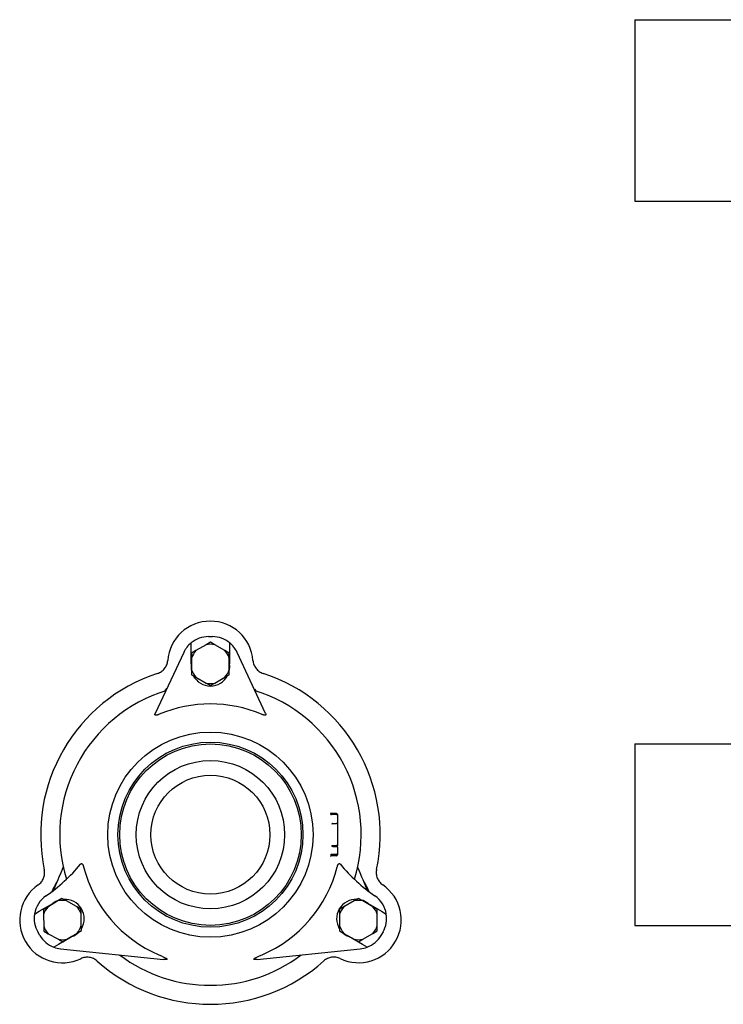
# Model space of a CAD drawing. Header units: millimetres. Extents: x 217 to 4377, y 480 to 1298.
# Tile 1 of 4: x 217 to 566, y 760 to 1248. Entities that reach past the tile are written whole.
import ezdxf

# ---------------------------------------------------------------- set-up
doc = ezdxf.new("R2010")
doc.units = ezdxf.units.MM
doc.layers.add('DETAIL', color=2, linetype='Continuous')

msp = doc.modelspace()

# ---------------------------------------------------------------- linework, layer by layer
at = {"layer": 'DETAIL'}
for p, q in [((522.09, 1248.08), (522.09, 1158.08)), ((522.09, 1248.08), (968.09, 1248.08)), ((522.09, 1158.08), (968.09, 1158.08)), ((302.12, 936.19), (302.12, 938.94)), ((311.62, 939.2), (309.47, 937.97)), ((310.62, 941.95), (312.62, 941.95)), ((313.76, 937.97), (311.62, 939.2)), ((321.12, 938.94), (321.12, 936.19)), ((298.38, 934.15), (284.26, 903.88)), ((302.12, 928.45), (302.12, 936.19)), ((304.45, 935.07), (302.31, 933.83)), ((302.31, 933.83), (302.31, 931.35)), ((309.47, 937.97), (304.45, 935.07)), ((318.78, 935.07), (313.76, 937.97)), ((320.93, 933.83), (318.78, 935.07)), ((320.93, 931.35), (320.93, 933.83)), ((321.12, 936.19), (321.12, 928.45)), ((338.97, 903.88), (324.85, 934.15)), ((302.31, 931.35), (302.31, 925.56)), ((320.93, 925.56), (320.93, 931.35)), ((302.31, 925.56), (302.31, 923.08)), ((320.93, 923.08), (320.93, 925.56)), ((302.31, 923.08), (304.45, 921.84)), ((304.45, 921.84), (309.47, 918.94)), ((309.47, 918.94), (311.62, 917.7)), ((311.62, 917.7), (313.76, 918.94)), ((313.76, 918.94), (318.78, 921.84)), ((318.78, 921.84), (320.93, 923.08)), ((288.96, 914.94), (289.99, 916.16)), ((333.39, 915.84), (334.1, 914.99)), ((522.09, 888.7), (522.09, 798.7)), ((522.09, 888.7), (968.09, 888.7)), ((374.12, 854.23), (371.62, 854.23)), ((374.12, 853.65), (371.62, 853.65)), ((374.62, 853.73), (374.62, 853.15)), ((374.62, 853.15), (374.62, 849.34)), ((372.29, 849.18), (374.12, 849.18)), ((374.62, 849.34), (374.62, 838.19)), ((372.25, 837.91), (374.12, 837.91)), ((372.29, 838.27), (374.12, 838.27)), ((374.62, 837.57), (374.62, 838.19)), ((374.62, 837.57), (374.62, 834.3)), ((374.12, 833.8), (371.63, 833.8)), ((374.12, 833.23), (371.63, 833.23)), ((374.62, 834.3), (374.62, 833.73)), ((237.55, 824.87), (238.06, 826.08)), ((238.06, 826.08), (238.62, 827.62)), ((384.61, 827.6), (385.13, 826.16)), ((385.13, 826.16), (385.68, 824.87)), ((235.61, 820.29), (236.1, 821.45)), ((236.1, 821.45), (236.65, 822.76)), ((236.65, 822.76), (237.55, 824.87)), ((385.68, 824.87), (386.58, 822.77)), ((386.58, 822.77), (387.14, 821.45)), ((387.14, 821.45), (387.48, 820.65)), ((233.82, 816.07), (234.83, 818.45)), ((234.83, 818.45), (234.93, 818.69)), ((234.93, 818.69), (235.01, 818.88)), ((235.01, 818.88), (235.61, 820.29)), ((387.48, 820.65), (388.19, 818.98)), ((388.19, 818.98), (388.29, 818.75)), ((388.29, 818.75), (388.41, 818.46)), ((388.41, 818.46), (389.43, 816.05)), ((238, 812.08), (235.88, 810.8)), ((240.17, 810.88), (238, 812.08)), ((385.01, 812.08), (382.87, 810.84)), ((387.16, 810.84), (385.01, 812.08)), ((226.77, 805.69), (233.47, 809.56)), ((230.92, 807.8), (228.8, 806.51)), ((228.8, 806.51), (228.85, 804.04)), ((235.88, 810.8), (230.92, 807.8)), ((245.25, 808.09), (240.17, 810.88)), ((247.42, 806.89), (245.25, 808.09)), ((247.47, 804.42), (247.42, 806.89)), ((377.85, 807.94), (375.7, 806.7)), ((375.7, 806.7), (375.7, 804.23)), ((382.87, 810.84), (377.85, 807.94)), ((392.17, 807.94), (387.16, 810.84)), ((389.76, 809.56), (396.46, 805.69)), ((394.32, 806.7), (392.17, 807.94)), ((394.32, 804.23), (394.32, 806.7)), ((224.39, 804.32), (226.77, 805.69)), ((228.85, 804.04), (228.97, 798.24)), ((247.59, 798.62), (247.47, 804.42)), ((375.7, 804.23), (375.7, 798.43)), ((394.32, 798.43), (394.32, 804.23)), ((396.46, 805.69), (398.84, 804.32)), ((228.97, 798.24), (229.02, 795.77)), ((247.64, 796.15), (247.59, 798.62)), ((375.7, 798.43), (375.7, 795.95)), ((394.32, 795.95), (394.32, 798.43)), ((522.09, 798.7), (968.09, 798.7)), ((227.03, 793.72), (226.03, 795.45)), ((229.02, 795.77), (231.19, 794.57)), ((231.19, 794.57), (236.27, 791.78)), ((242.97, 793.1), (236.27, 789.23)), ((236.27, 791.78), (238.44, 790.58)), ((238.44, 790.58), (240.56, 791.86)), ((240.56, 791.86), (245.52, 794.86)), ((245.52, 794.86), (247.64, 796.15)), ((375.7, 795.95), (377.85, 794.72)), ((377.85, 794.72), (382.87, 791.82)), ((386.96, 789.23), (380.26, 793.1)), ((382.87, 791.82), (385.01, 790.58)), ((385.01, 790.58), (387.16, 791.82)), ((387.16, 791.82), (392.17, 794.72)), ((392.17, 794.72), (394.32, 795.95)), ((397.2, 795.45), (396.2, 793.72)), ((236.27, 789.23), (233.89, 787.86)), ((237.35, 787.04), (288.37, 781.83)), ((334.86, 781.83), (385.88, 787.04)), ((389.34, 787.86), (386.96, 789.23))]:
    msp.add_line(p, q, dxfattribs=at)
at = {"layer": 'DETAIL', "flags": 128}
for points in [[(285.39, 923.69), (285.89, 923.88), (286.38, 924.1), (286.86, 924.36), (287.31, 924.66), (287.74, 924.98), (288.15, 925.34), (288.53, 925.73), (288.88, 926.14), (289.2, 926.57), (289.48, 927.03), (289.73, 927.51), (289.95, 928.01), (290.13, 928.52), (290.26, 929.04), (290.37, 929.57), (290.43, 930.11)], [(332.7, 930.13), (332.77, 929.6), (332.87, 929.07), (333.01, 928.54), (333.19, 928.03), (333.4, 927.54), (333.65, 927.06), (333.94, 926.6), (334.26, 926.16), (334.61, 925.75), (334.99, 925.36), (335.4, 925.01), (335.83, 924.68), (336.28, 924.39), (336.75, 924.13), (337.25, 923.91), (337.75, 923.72)], [(286.26, 903.44), (286.09, 903.37), (285.92, 903.3), (285.74, 903.23), (285.57, 903.17), (285.39, 903.12), (285.22, 903.07), (285.06, 903.03), (284.9, 903), (284.76, 902.97), (284.63, 902.97), (284.51, 902.97), (284.41, 902.98), (284.32, 903.01), (284.25, 903.05), (284.19, 903.1), (284.15, 903.16), (284.12, 903.23), (284.11, 903.3), (284.11, 903.38), (284.12, 903.47), (284.14, 903.56), (284.17, 903.66), (284.21, 903.77), (284.26, 903.88)], [(338.97, 903.88), (339.02, 903.76), (339.06, 903.65), (339.09, 903.54), (339.11, 903.45), (339.12, 903.36), (339.12, 903.28), (339.1, 903.21), (339.07, 903.14), (339.03, 903.08), (338.97, 903.04), (338.89, 903), (338.8, 902.98), (338.7, 902.97), (338.59, 902.97), (338.47, 902.97), (338.34, 902.99), (338.2, 903.02), (338.04, 903.06), (337.88, 903.1), (337.71, 903.15), (337.54, 903.21), (337.35, 903.28), (337.16, 903.36), (336.97, 903.44)], [(371.15, 853.99), (371.15, 853.99), (371.16, 853.96), (371.19, 853.89), (371.25, 853.82), (371.33, 853.75), (371.42, 853.69), (371.52, 853.66), (371.62, 853.65)], [(371.16, 854.53), (371.17, 854.51), (371.18, 854.49), (371.21, 854.45), (371.26, 854.38), (371.36, 854.3), (371.48, 854.25), (371.62, 854.23)], [(371.76, 849.04), (371.76, 849.05), (371.76, 849.05), (371.77, 849.06), (371.77, 849.06), (371.78, 849.07), (371.79, 849.08), (371.8, 849.08), (371.81, 849.09), (371.83, 849.09), (371.84, 849.1), (371.86, 849.11), (371.88, 849.11), (371.9, 849.12), (371.92, 849.13), (371.95, 849.13), (371.97, 849.14), (372, 849.15), (372.03, 849.15), (372.06, 849.16), (372.09, 849.16), (372.13, 849.17), (372.16, 849.17), (372.19, 849.18), (372.23, 849.18)], [(372.29, 849.18), (372.29, 849.18), (372.28, 849.18), (372.28, 849.18), (372.28, 849.18), (372.28, 849.18), (372.27, 849.18), (372.27, 849.18), (372.27, 849.18), (372.27, 849.18), (372.26, 849.18), (372.26, 849.18), (372.26, 849.18), (372.26, 849.18), (372.25, 849.18), (372.25, 849.18), (372.25, 849.18), (372.25, 849.18), (372.24, 849.18), (372.24, 849.18), (372.24, 849.18), (372.24, 849.18), (372.23, 849.18), (372.23, 849.18), (372.23, 849.18)], [(374.62, 849.34), (374.62, 849.33), (374.61, 849.32), (374.61, 849.31), (374.6, 849.3), (374.6, 849.29), (374.59, 849.28), (374.58, 849.27), (374.57, 849.26), (374.55, 849.25), (374.54, 849.25), (374.52, 849.24), (374.5, 849.23), (374.48, 849.23), (374.46, 849.22), (374.43, 849.21), (374.4, 849.21), (374.37, 849.2), (374.34, 849.2), (374.31, 849.19), (374.27, 849.19), (374.23, 849.19), (374.19, 849.19), (374.16, 849.19), (374.12, 849.18)], [(371.75, 838.3), (371.75, 838.28), (371.76, 838.26), (371.76, 838.23), (371.77, 838.21), (371.77, 838.19), (371.78, 838.16), (371.8, 838.14), (371.81, 838.12), (371.83, 838.1), (371.85, 838.08), (371.87, 838.06), (371.89, 838.04), (371.91, 838.02), (371.94, 838.01), (371.97, 837.99), (371.99, 837.98), (372.02, 837.96), (372.05, 837.95), (372.09, 837.94), (372.12, 837.93), (372.15, 837.93), (372.18, 837.92), (372.22, 837.92), (372.25, 837.91)], [(371.76, 838.4), (371.76, 838.39), (371.77, 838.39), (371.77, 838.38), (371.78, 838.38), (371.78, 838.37), (371.79, 838.36), (371.8, 838.36), (371.82, 838.35), (371.83, 838.35), (371.85, 838.34), (371.86, 838.34), (371.88, 838.33), (371.9, 838.32), (371.93, 838.32), (371.95, 838.31), (371.98, 838.31), (372, 838.3), (372.03, 838.3), (372.06, 838.29), (372.1, 838.29), (372.13, 838.28), (372.16, 838.28), (372.2, 838.27), (372.23, 838.27)], [(372.23, 838.27), (372.24, 838.27), (372.24, 838.27), (372.24, 838.27), (372.24, 838.27), (372.24, 838.27), (372.25, 838.27), (372.25, 838.27), (372.25, 838.27), (372.25, 838.27), (372.26, 838.27), (372.26, 838.27), (372.26, 838.27), (372.26, 838.27), (372.27, 838.27), (372.27, 838.27), (372.27, 838.27), (372.27, 838.27), (372.27, 838.27), (372.28, 838.27), (372.28, 838.27), (372.28, 838.27), (372.28, 838.27), (372.29, 838.27), (372.29, 838.27)], [(372.25, 837.91), (372.25, 837.91), (372.25, 837.91), (372.25, 837.91), (372.25, 837.91), (372.25, 837.91), (372.25, 837.91), (372.25, 837.91), (372.25, 837.91), (372.25, 837.91), (372.25, 837.91), (372.25, 837.91), (372.25, 837.91), (372.25, 837.91), (372.25, 837.91), (372.25, 837.91), (372.25, 837.91), (372.25, 837.91), (372.25, 837.91), (372.25, 837.91), (372.25, 837.91), (372.25, 837.91), (372.25, 837.91), (372.25, 837.91), (372.25, 837.91)], [(374.62, 838.19), (374.61, 838.19), (374.61, 838.2), (374.61, 838.2), (374.6, 838.21), (374.59, 838.21), (374.58, 838.22), (374.57, 838.22), (374.56, 838.22), (374.55, 838.23), (374.53, 838.23), (374.51, 838.24), (374.49, 838.24), (374.47, 838.24), (374.44, 838.25), (374.42, 838.25), (374.39, 838.25), (374.36, 838.26), (374.33, 838.26), (374.3, 838.26), (374.26, 838.26), (374.23, 838.26), (374.19, 838.27), (374.15, 838.27), (374.12, 838.27)], [(374.62, 837.57), (374.61, 837.6), (374.61, 837.62), (374.61, 837.64), (374.6, 837.66), (374.59, 837.68), (374.58, 837.7), (374.56, 837.72), (374.55, 837.74), (374.53, 837.76), (374.51, 837.78), (374.49, 837.8), (374.47, 837.81), (374.45, 837.83), (374.42, 837.84), (374.39, 837.86), (374.37, 837.87), (374.34, 837.88), (374.31, 837.89), (374.28, 837.9), (374.25, 837.9), (374.21, 837.91), (374.18, 837.91), (374.15, 837.91), (374.12, 837.91)], [(371.63, 833.8), (371.53, 833.79), (371.43, 833.76), (371.34, 833.71), (371.26, 833.64), (371.2, 833.56), (371.17, 833.49), (371.16, 833.46), (371.16, 833.46)], [(371.63, 833.23), (371.49, 833.21), (371.36, 833.15), (371.27, 833.07), (371.21, 833.01), (371.19, 832.96), (371.18, 832.94), (371.17, 832.92)], [(226.22, 818.75), (226.66, 819.08), (227.07, 819.43), (227.45, 819.81), (227.8, 820.22), (228.12, 820.66), (228.41, 821.11), (228.67, 821.59), (228.89, 822.09), (229.07, 822.59), (229.21, 823.12), (229.32, 823.65), (229.38, 824.18), (229.41, 824.72), (229.4, 825.26), (229.34, 825.8), (229.25, 826.33)], [(247.17, 829.01), (247.24, 829.08), (247.3, 829.15), (247.37, 829.21), (247.44, 829.26), (247.52, 829.3), (247.59, 829.33), (247.66, 829.35), (247.74, 829.35), (247.82, 829.34), (247.89, 829.31), (247.97, 829.27), (248.05, 829.21), (248.12, 829.14), (248.19, 829.05), (248.26, 828.95), (248.32, 828.84), (248.38, 828.72), (248.44, 828.59), (248.49, 828.46), (248.55, 828.32), (248.59, 828.18), (248.64, 828.04), (248.68, 827.89), (248.72, 827.74)], [(374.51, 827.74), (374.55, 827.9), (374.6, 828.05), (374.64, 828.2), (374.69, 828.34), (374.74, 828.48), (374.8, 828.61), (374.85, 828.73), (374.91, 828.84), (374.97, 828.95), (375.04, 829.05), (375.11, 829.13), (375.18, 829.21), (375.25, 829.27), (375.33, 829.31), (375.41, 829.34), (375.48, 829.35), (375.56, 829.35), (375.64, 829.33), (375.71, 829.31), (375.78, 829.26), (375.86, 829.21), (375.92, 829.15), (375.99, 829.08), (376.06, 829.01)], [(394, 826.43), (393.91, 825.9), (393.86, 825.36), (393.85, 824.82), (393.87, 824.28), (393.94, 823.74), (394.05, 823.21), (394.19, 822.69), (394.37, 822.18), (394.59, 821.69), (394.85, 821.21), (395.14, 820.75), (395.46, 820.32), (395.81, 819.91), (396.2, 819.53), (396.6, 819.17), (397.04, 818.85)], [(233.34, 816.28), (233.32, 816.25), (233.3, 816.21), (233.28, 816.17), (233.27, 816.14), (233.25, 816.1), (233.23, 816.06), (233.21, 816.02), (233.19, 815.98), (233.17, 815.95), (233.16, 815.91), (233.14, 815.87), (233.12, 815.83), (233.1, 815.79), (233.08, 815.75), (233.06, 815.72), (233.05, 815.68), (233.03, 815.64), (233.01, 815.6), (232.99, 815.56), (232.97, 815.52), (232.96, 815.48), (232.94, 815.44), (232.92, 815.4), (232.9, 815.37)], [(234.71, 818.82), (234.63, 818.68), (234.55, 818.54), (234.47, 818.4), (234.39, 818.26), (234.31, 818.13), (234.24, 817.99), (234.16, 817.86), (234.09, 817.72), (234.02, 817.59), (233.95, 817.46), (233.88, 817.34), (233.82, 817.21), (233.75, 817.1), (233.69, 816.98), (233.64, 816.87), (233.58, 816.77), (233.53, 816.67), (233.49, 816.59), (233.45, 816.51), (233.42, 816.44), (233.39, 816.38), (233.36, 816.33), (233.35, 816.3), (233.34, 816.28)], [(234.71, 818.82), (234.75, 818.88), (234.78, 818.95), (234.82, 819.01), (234.86, 819.08), (234.9, 819.14), (234.94, 819.2), (234.97, 819.27), (235.01, 819.33), (235.05, 819.4), (235.09, 819.46), (235.13, 819.52), (235.17, 819.58), (235.2, 819.65), (235.24, 819.71), (235.28, 819.77), (235.32, 819.83), (235.35, 819.89), (235.39, 819.95), (235.43, 820.01), (235.46, 820.06), (235.5, 820.12), (235.54, 820.18), (235.57, 820.23), (235.61, 820.29)], [(234.93, 818.69), (234.92, 818.69), (234.91, 818.7), (234.9, 818.7), (234.89, 818.71), (234.88, 818.72), (234.87, 818.72), (234.86, 818.73), (234.85, 818.73), (234.85, 818.74), (234.84, 818.74), (234.83, 818.75), (234.82, 818.75), (234.81, 818.76), (234.8, 818.76), (234.79, 818.77), (234.78, 818.77), (234.77, 818.78), (234.76, 818.79), (234.75, 818.79), (234.74, 818.8), (234.73, 818.8), (234.73, 818.81), (234.72, 818.81), (234.71, 818.82)], [(387.48, 820.65), (387.52, 820.59), (387.56, 820.53), (387.6, 820.47), (387.64, 820.4), (387.68, 820.33), (387.72, 820.27), (387.77, 820.2), (387.81, 820.13), (387.86, 820.06), (387.9, 819.98), (387.95, 819.91), (387.99, 819.84), (388.04, 819.76), (388.09, 819.69), (388.13, 819.61), (388.18, 819.53), (388.23, 819.46), (388.27, 819.38), (388.32, 819.3), (388.37, 819.22), (388.41, 819.14), (388.46, 819.07), (388.51, 818.99), (388.55, 818.91)], [(388.55, 818.91), (388.54, 818.9), (388.53, 818.89), (388.52, 818.89), (388.51, 818.88), (388.5, 818.88), (388.49, 818.87), (388.48, 818.86), (388.46, 818.86), (388.45, 818.85), (388.44, 818.84), (388.43, 818.84), (388.42, 818.83), (388.41, 818.82), (388.4, 818.82), (388.39, 818.81), (388.37, 818.8), (388.36, 818.8), (388.35, 818.79), (388.34, 818.78), (388.33, 818.78), (388.32, 818.77), (388.31, 818.76), (388.3, 818.76), (388.29, 818.75)], [(389.92, 816.38), (389.91, 816.39), (389.9, 816.43), (389.88, 816.47), (389.85, 816.53), (389.81, 816.6), (389.77, 816.68), (389.73, 816.77), (389.68, 816.86), (389.63, 816.96), (389.57, 817.07), (389.51, 817.19), (389.45, 817.31), (389.38, 817.43), (389.31, 817.55), (389.25, 817.68), (389.17, 817.81), (389.1, 817.95), (389.03, 818.08), (388.95, 818.22), (388.87, 818.35), (388.79, 818.49), (388.71, 818.63), (388.63, 818.77), (388.55, 818.91)], [(390.45, 815.28), (390.42, 815.33), (390.4, 815.37), (390.38, 815.42), (390.36, 815.47), (390.34, 815.51), (390.32, 815.56), (390.3, 815.6), (390.27, 815.65), (390.25, 815.7), (390.23, 815.74), (390.21, 815.79), (390.19, 815.84), (390.16, 815.88), (390.14, 815.93), (390.12, 815.97), (390.1, 816.02), (390.08, 816.06), (390.06, 816.11), (390.03, 816.15), (390.01, 816.2), (389.99, 816.24), (389.97, 816.29), (389.95, 816.33), (389.92, 816.38)], [(255.46, 781), (255.05, 781.34), (254.61, 781.65), (254.14, 781.94), (253.66, 782.18), (253.16, 782.39), (252.65, 782.57), (252.13, 782.7), (251.59, 782.8), (251.06, 782.85), (250.52, 782.87), (249.98, 782.85), (249.44, 782.79), (248.91, 782.69), (248.39, 782.55), (247.88, 782.37), (247.38, 782.15)], [(286.02, 784.08), (286.45, 783.89), (286.88, 783.7), (287.32, 783.51), (287.75, 783.32), (288.16, 783.14), (288.54, 782.96), (288.89, 782.8), (289.2, 782.64), (289.47, 782.5), (289.7, 782.36), (289.89, 782.24), (290.04, 782.12), (290.13, 782.01), (290.13, 781.91), (290.07, 781.85), (289.96, 781.81), (289.84, 781.79), (289.68, 781.77), (289.51, 781.76), (289.32, 781.76), (289.11, 781.77), (288.88, 781.78), (288.64, 781.8), (288.37, 781.83)], [(334.86, 781.83), (334.62, 781.81), (334.39, 781.79), (334.17, 781.77), (333.95, 781.76), (333.72, 781.76), (333.51, 781.77), (333.32, 781.8), (333.17, 781.85), (333.09, 781.94), (333.13, 782.05), (333.25, 782.17), (333.41, 782.29), (333.6, 782.4), (333.81, 782.52), (334.05, 782.65), (334.32, 782.78), (334.61, 782.93), (334.93, 783.07), (335.27, 783.23), (335.63, 783.39), (336.01, 783.56), (336.4, 783.73), (336.8, 783.9), (337.22, 784.08)], [(375.92, 782.23), (375.43, 782.44), (374.91, 782.62), (374.39, 782.76), (373.86, 782.86), (373.32, 782.92), (372.78, 782.94), (372.24, 782.92), (371.7, 782.87), (371.17, 782.77), (370.65, 782.63), (370.14, 782.46), (369.64, 782.25), (369.16, 782), (368.7, 781.72), (368.26, 781.41), (367.84, 781.06)]]:
    msp.add_lwpolyline(points, dxfattribs=at)
at = {"layer": 'DETAIL'}
for radius in [50.9, 45.9, 45, 36.8, 29.5]:
    msp.add_circle((311.62, 843.7), radius, dxfattribs=at)
for centre, radius, start, end in [((311.57, 928.45), 21.2, 4.5378, 175.5294), ((310.62, 928.45), 13.5, 129.0228, 155), ((310.62, 928.45), 13.5, 90, 129.0228), ((311.62, 928.45), 9.75, 77.2831, 102.7169), ((312.62, 928.45), 13.5, 50.9772, 90), ((312.62, 928.45), 13.5, 25, 50.9772), ((311.62, 928.45), 9.75, 137.2831, 162.7169), ((311.62, 928.45), 9.75, 17.2831, 42.7169), ((311.62, 927.06), 9.6, 171.6302, 194.1782), ((311.62, 927.06), 9.6, 345.8218, 8.3698), ((311.62, 843.7), 84.18, 108.1562, 191.9111), ((311.62, 928.45), 9.75, 197.2831, 222.7169), ((311.62, 928.45), 9.75, 317.2831, 342.7169), ((311.62, 843.7), 84.18, 348.1562, 71.9111), ((311.62, 927.06), 9.6, 207.5092, 332.4908), ((311.62, 928.45), 9.75, 257.2831, 282.7169), ((311.62, 843.7), 74.75, 107.2098, 197.2273), ((311.62, 843.7), 74.75, 342.7727, 72.7902), ((311.62, 843.7), 64.89, 67.002, 112.998), ((374.12, 853.73), 0.5, 0, 90), ((374.12, 853.15), 0.5, 0, 90), ((374.12, 834.3), 0.5, 270, 0), ((374.12, 833.73), 0.5, 270, 0), ((181.7, 883.21), 85, 304.6685, 320.3816), ((311.62, 843.7), 64.89, 194.2404, 246.7636), ((311.62, 843.7), 64.89, 293.2364, 345.7596), ((441.54, 883.21), 85, 219.6184, 235.3315), ((238.24, 801.29), 21.2, 124.5378, 295.5294), ((385.04, 801.37), 21.2, 244.5378, 55.5294), ((237.73, 802.2), 13.5, 124.6685, 170.9772), ((239.43, 802.03), 9.6, 107.698, 128.3698), ((238.22, 801.33), 9.75, 78.4491, 103.8829), ((239.43, 802.03), 9.6, 328.5203, 93.4956), ((383.8, 802.03), 9.6, 87.5092, 212.4908), ((385.01, 801.33), 9.75, 77.2831, 102.7169), ((383.8, 802.03), 9.6, 51.6302, 74.1782), ((385.51, 802.2), 13.5, 9.0228, 55.3315), ((238.22, 801.33), 9.75, 138.4491, 163.8829), ((238.22, 801.33), 9.75, 18.4491, 43.8829), ((385.01, 801.33), 9.75, 137.2831, 162.7169), ((385.01, 801.33), 9.75, 17.2831, 42.7169), ((237.73, 802.2), 13.5, 170.9772, 210), ((385.51, 802.2), 13.5, 330, 9.0228), ((238.22, 801.33), 9.75, 198.4491, 223.8829), ((238.22, 801.33), 9.75, 318.4491, 343.8829), ((385.01, 801.33), 9.75, 197.2831, 222.7169), ((385.01, 801.33), 9.75, 317.2831, 342.7169), ((238.73, 800.47), 13.5, 210, 249.0228), ((238.22, 801.33), 9.75, 258.4491, 283.8829), ((239.43, 802.03), 9.6, 291.6302, 316.0212), ((383.8, 802.03), 9.6, 225.8218, 248.3698), ((385.01, 801.33), 9.75, 257.2831, 282.7169), ((384.51, 800.47), 13.5, 290.9772, 330), ((238.73, 800.47), 13.5, 249.0228, 264.1706), ((384.51, 800.47), 13.5, 275.8294, 290.9772), ((311.62, 843.7), 74.75, 232.9397, 307.0603), ((311.62, 843.7), 84.18, 228.1562, 311.9111)]:
    msp.add_arc(centre, radius, start, end, dxfattribs=at)

doc.saveas('drawing.dxf')
